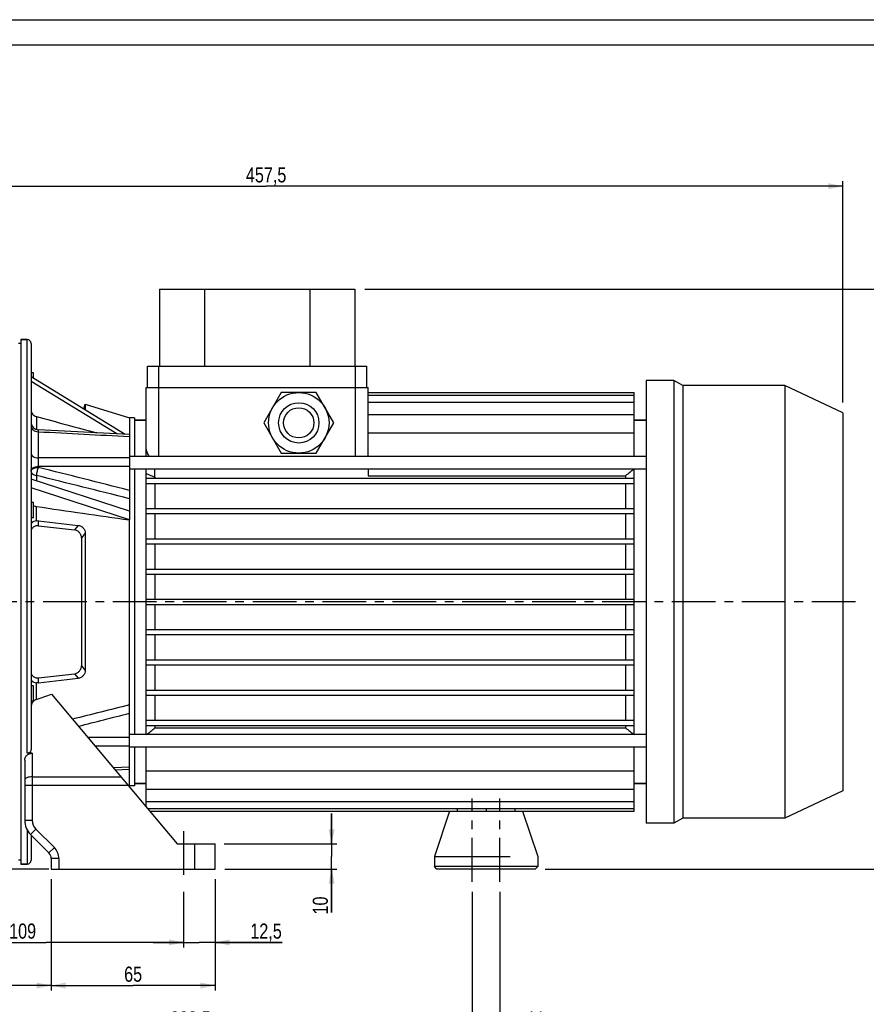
# Model space of a CAD drawing. Header units: millimetres. Extents: x 0 to 841, y 0 to 594.
# Tile 5 of 11: x 221 to 557, y 203 to 594. Entities that reach past the tile are written whole.
import ezdxf

# ---------------------------------------------------------------- set-up
doc = ezdxf.new("R2010")
doc.units = ezdxf.units.MM
doc.header["$LTSCALE"] = 46.2
doc.linetypes.add('CENTER', pattern=[0.6, 0.375, -0.075, 0.075, -0.075])
doc.layers.get('0').update_dxf_attribs({"linetype": 'CONTINUOUS'})
for name, color, linetype in [('ASSI', 7, 'CONTINUOUS'), ('GEOM', 7, 'CONTINUOUS'), ('QUOTE', 7, 'CONTINUOUS')]:
    doc.layers.add(name, color=color, linetype=linetype)
doc.styles.get("Standard").update_dxf_attribs({"font": 'txt', "width": 0.8})
doc.dimstyles.new('DIMSTYLE_1', dxfattribs={"dimtxt": 6, "dimasz": 5.8, "dimexe": 1, "dimexo": 2, "dimgap": 0.75, "dimtad": 1, "dimdec": 3, "dimtxsty": 'Standard', "dimblk": '_FILLED', "dimblk1": '_FILLED', "dimblk2": '_FILLED', "dimcen": 0.09, "dimadec": 3, "dimazin": 2, "dimtp": 0.5, "dimtm": 0.5, "dimtfac": 1, "dimtdec": 3, "dimtofl": 0, "dimtmove": 0, "dimatfit": 3, "dimldrblk": '_FILLED', "dimfxl": 0, "dimtolj": 1, "dimarcsym": 0})
doc.dimstyles.new('DIMSTYLE_2', dxfattribs={"dimtxt": 6, "dimasz": 5.8, "dimexe": 1, "dimexo": 2, "dimgap": 0.75, "dimtad": 1, "dimdec": 3, "dimtxsty": 'Standard', "dimblk": '_FILLED', "dimblk1": '_FILLED', "dimblk2": '_FILLED', "dimcen": 0.09, "dimadec": 3, "dimazin": 2, "dimtp": 0.2, "dimtm": 0.2, "dimtfac": 1, "dimtdec": 3, "dimtofl": 0, "dimtmove": 0, "dimatfit": 3, "dimldrblk": '_FILLED', "dimfxl": 0, "dimtolj": 1, "dimarcsym": 0})
doc.dimstyles.new('DIMSTYLE_3', dxfattribs={"dimtxt": 6, "dimasz": 5.8, "dimexe": 1, "dimexo": 2, "dimgap": 0.75, "dimtad": 1, "dimdec": 3, "dimtxsty": 'Standard', "dimblk": '_FILLED', "dimblk1": '_FILLED', "dimblk2": '_FILLED', "dimcen": 0.09, "dimadec": 3, "dimazin": 2, "dimtp": 0.3, "dimtm": 0.3, "dimtfac": 1, "dimtdec": 3, "dimtofl": 0, "dimtmove": 0, "dimatfit": 3, "dimldrblk": '_FILLED', "dimfxl": 0, "dimtolj": 1, "dimarcsym": 0})
doc.dimstyles.new('DIMSTYLE_4', dxfattribs={"dimtxt": 6, "dimasz": 5.8, "dimexe": 1, "dimexo": 2, "dimgap": 0.75, "dimtad": 1, "dimdec": 3, "dimtxsty": 'Standard', "dimblk": '_FILLED', "dimblk1": '_FILLED', "dimblk2": '_FILLED', "dimcen": 0.09, "dimadec": 3, "dimazin": 2, "dimtp": 0.8, "dimtm": 0.8, "dimtfac": 1, "dimtdec": 3, "dimtofl": 0, "dimtmove": 0, "dimatfit": 3, "dimldrblk": '_FILLED', "dimfxl": 0, "dimtolj": 1, "dimarcsym": 0})

# ---------------------------------------------------------------- blocks, each defined once
blk = doc.blocks.new('_FILLED')
at = {"color": 0, "linetype": 'ByBlock'}
blk.add_solid([(0, 0), (-1, 0.207), (-1, -0.207)], dxfattribs=at)
blk = doc.blocks.new('*D5')
at = {"layer": 'QUOTE', "color": 2, "linetype": 'Continuous'}
for p, q in [((357.7, 487.09), (578.21, 487.09)), ((576.21, 487.09), (576.21, 372.09)), ((576.21, 257.09), (576.21, 372.09)), ((429.25, 257.09), (578.21, 257.09))]:
    blk.add_line(p, q, dxfattribs=at)
at = {"layer": 'QUOTE', "color": 2, "linetype": 'Continuous', "xscale": 5.8, "yscale": 5.8, "zscale": 5.8}
for p, rotation in [((576.21, 487.09), 90), ((576.21, 257.09), 270)]:
    blk.add_blockref('_FILLED', p, dxfattribs=dict(at, rotation=rotation))
at = {"layer": 'QUOTE', "color": 2, "linetype": 'Continuous', "insert": (568.71, 372.09), "char_height": 6, "width": 19.8, "attachment_point": 2, "rotation": 90, "line_spacing_factor": 0.9}
blk.add_mtext('230', dxfattribs=at)
blk = doc.blocks.new('*D6')
at = {"layer": 'QUOTE', "color": 2, "linetype": 'Continuous'}
for p, q in [((344.49, 267.09), (344.49, 279.09)), ((344.49, 279.09), (344.49, 262.09)), ((301.85, 267.09), (346.49, 267.09)), ((344.49, 239.81), (344.49, 262.09)), ((302.14, 257.09), (346.49, 257.09)), ((344.49, 257.09), (344.49, 239.81))]:
    blk.add_line(p, q, dxfattribs=at)
at = {"layer": 'QUOTE', "color": 2, "linetype": 'Continuous', "xscale": 5.8, "yscale": 5.8, "zscale": 5.8}
for p, rotation in [((344.49, 267.09), 270), ((344.49, 257.09), 90)]:
    blk.add_blockref('_FILLED', p, dxfattribs=dict(at, rotation=rotation))
at = {"layer": 'QUOTE', "color": 2, "linetype": 'Continuous', "insert": (336.99, 246.21), "char_height": 6, "width": 9.6, "attachment_point": 3, "rotation": 90, "line_spacing_factor": 0.9}
blk.add_mtext('10', dxfattribs=at)
blk = doc.blocks.new('*D7')
at = {"layer": 'QUOTE', "color": 2, "linetype": 'Continuous'}
for p, q in [((298.25, 253.09), (298.25, 225.99)), ((285.75, 248.09), (285.75, 225.99)), ((285.75, 227.99), (273.75, 227.99)), ((273.75, 227.99), (292, 227.99)), ((324.93, 227.99), (292, 227.99)), ((298.25, 227.99), (324.93, 227.99))]:
    blk.add_line(p, q, dxfattribs=at)
at = {"layer": 'QUOTE', "color": 2, "linetype": 'Continuous', "xscale": 5.8, "yscale": 5.8, "zscale": 5.8}
blk.add_blockref('_FILLED', (285.75, 227.99), dxfattribs=at)
at = {"layer": 'QUOTE', "color": 2, "linetype": 'Continuous', "xscale": 5.8, "yscale": 5.8, "zscale": 5.8, "rotation": 180}
blk.add_blockref('_FILLED', (298.25, 227.99), dxfattribs=at)
at = {"layer": 'QUOTE', "color": 2, "linetype": 'Continuous', "insert": (312.23, 235.49), "char_height": 6, "width": 19.05, "attachment_point": 1, "line_spacing_factor": 0.9}
blk.add_mtext('12,5', dxfattribs=at)
blk = doc.blocks.new('*D8')
at = {"layer": 'QUOTE', "color": 2, "linetype": 'Continuous'}
for p, q in [((176.75, 266.33), (176.75, 225.99)), ((285.75, 248.09), (285.75, 225.99)), ((176.75, 227.99), (231.25, 227.99)), ((285.75, 227.99), (231.25, 227.99))]:
    blk.add_line(p, q, dxfattribs=at)
at = {"layer": 'QUOTE', "color": 2, "linetype": 'Continuous', "xscale": 5.8, "yscale": 5.8, "zscale": 5.8, "rotation": 180}
blk.add_blockref('_FILLED', (176.75, 227.99), dxfattribs=at)
at = {"layer": 'QUOTE', "color": 2, "linetype": 'Continuous', "xscale": 5.8, "yscale": 5.8, "zscale": 5.8}
blk.add_blockref('_FILLED', (285.75, 227.99), dxfattribs=at)
at = {"layer": 'QUOTE', "color": 2, "linetype": 'Continuous', "insert": (221.91, 235.49), "char_height": 6, "width": 16.2, "attachment_point": 2, "line_spacing_factor": 0.9}
blk.add_mtext('109', dxfattribs=at)
blk = doc.blocks.new('*D10')
at = {"layer": 'QUOTE', "color": 2, "linetype": 'Continuous'}
for p, q in [((89.75, 333.59), (89.75, 208.9)), ((233.25, 253.09), (233.25, 208.9)), ((89.75, 210.9), (161.5, 210.9)), ((233.25, 210.9), (161.5, 210.9))]:
    blk.add_line(p, q, dxfattribs=at)
at = {"layer": 'QUOTE', "color": 2, "linetype": 'Continuous', "xscale": 5.8, "yscale": 5.8, "zscale": 5.8, "rotation": 180}
blk.add_blockref('_FILLED', (89.75, 210.9), dxfattribs=at)
at = {"layer": 'QUOTE', "color": 2, "linetype": 'Continuous', "xscale": 5.8, "yscale": 5.8, "zscale": 5.8}
blk.add_blockref('_FILLED', (233.25, 210.9), dxfattribs=at)
at = {"layer": 'QUOTE', "color": 2, "linetype": 'Continuous', "insert": (161.5, 218.4), "char_height": 6, "width": 26.25, "attachment_point": 2, "line_spacing_factor": 0.9}
blk.add_mtext('143,5', dxfattribs=at)
blk = doc.blocks.new('*D11')
at = {"layer": 'QUOTE', "color": 2, "linetype": 'Continuous'}
for p, q in [((233.25, 253.09), (233.25, 208.9)), ((298.25, 253.09), (298.25, 208.9)), ((233.25, 210.9), (265.75, 210.9)), ((298.25, 210.9), (265.75, 210.9))]:
    blk.add_line(p, q, dxfattribs=at)
at = {"layer": 'QUOTE', "color": 2, "linetype": 'Continuous', "xscale": 5.8, "yscale": 5.8, "zscale": 5.8, "rotation": 180}
blk.add_blockref('_FILLED', (233.25, 210.9), dxfattribs=at)
at = {"layer": 'QUOTE', "color": 2, "linetype": 'Continuous', "xscale": 5.8, "yscale": 5.8, "zscale": 5.8}
blk.add_blockref('_FILLED', (298.25, 210.9), dxfattribs=at)
at = {"layer": 'QUOTE', "color": 2, "linetype": 'Continuous', "insert": (265.75, 218.4), "char_height": 6, "width": 13.2, "attachment_point": 2, "line_spacing_factor": 0.9}
blk.add_mtext('65', dxfattribs=at)
blk = doc.blocks.new('*D12')
at = {"layer": 'QUOTE', "color": 2, "linetype": 'Continuous'}
for p, q in [((400.25, 248.09), (400.25, 191.11)), ((176.75, 242.98), (176.75, 191.11)), ((176.75, 193.11), (288.5, 193.11)), ((400.25, 193.11), (288.5, 193.11))]:
    blk.add_line(p, q, dxfattribs=at)
at = {"layer": 'QUOTE', "color": 2, "linetype": 'Continuous', "xscale": 5.8, "yscale": 5.8, "zscale": 5.8, "rotation": 180}
blk.add_blockref('_FILLED', (176.75, 193.11), dxfattribs=at)
at = {"layer": 'QUOTE', "color": 2, "linetype": 'Continuous', "xscale": 5.8, "yscale": 5.8, "zscale": 5.8}
blk.add_blockref('_FILLED', (400.25, 193.11), dxfattribs=at)
at = {"layer": 'QUOTE', "color": 2, "linetype": 'Continuous', "insert": (288.5, 200.61), "char_height": 6, "width": 29.25, "attachment_point": 2, "line_spacing_factor": 0.9}
blk.add_mtext('223,5', dxfattribs=at)
blk = doc.blocks.new('*D14')
at = {"layer": 'QUOTE', "color": 2, "linetype": 'Continuous'}
for p, q in [((89.75, 392.59), (89.75, 529.95)), ((89.75, 527.95), (318.5, 527.95)), ((547.25, 527.95), (318.5, 527.95)), ((547.25, 442.12), (547.25, 529.95))]:
    blk.add_line(p, q, dxfattribs=at)
at = {"layer": 'QUOTE', "color": 2, "linetype": 'Continuous', "xscale": 5.8, "yscale": 5.8, "zscale": 5.8, "rotation": 180}
blk.add_blockref('_FILLED', (89.75, 527.95), dxfattribs=at)
at = {"layer": 'QUOTE', "color": 2, "linetype": 'Continuous', "xscale": 5.8, "yscale": 5.8, "zscale": 5.8}
blk.add_blockref('_FILLED', (547.25, 527.95), dxfattribs=at)
at = {"layer": 'QUOTE', "color": 2, "linetype": 'Continuous', "insert": (318.5, 535.45), "char_height": 6, "width": 29.85, "attachment_point": 2, "line_spacing_factor": 0.9}
blk.add_mtext('457,5', dxfattribs=at)
blk = doc.blocks.new('*D15')
at = {"layer": 'QUOTE', "color": 2, "linetype": 'Continuous'}
for p, q in [((81.39, 363.09), (46.01, 363.09)), ((48.01, 363.09), (48.01, 310.09)), ((48.01, 257.09), (48.01, 310.09)), ((232.25, 257.09), (46.01, 257.09))]:
    blk.add_line(p, q, dxfattribs=at)
at = {"layer": 'QUOTE', "color": 2, "linetype": 'Continuous', "xscale": 5.8, "yscale": 5.8, "zscale": 5.8}
for p, rotation in [((48.01, 363.09), 90), ((48.01, 257.09), 270)]:
    blk.add_blockref('_FILLED', p, dxfattribs=dict(at, rotation=rotation))
at = {"layer": 'QUOTE', "color": 2, "linetype": 'Continuous', "insert": (40.51, 310.09), "char_height": 6, "width": 16.2, "attachment_point": 2, "rotation": 90, "line_spacing_factor": 0.9}
blk.add_mtext('106', dxfattribs=at)
blk = doc.blocks.new('*D17')
at = {"layer": 'QUOTE', "color": 2, "linetype": 'Continuous'}
for p, q in [((155.25, 486.09), (27.77, 486.09)), ((29.77, 486.09), (29.77, 371.59)), ((29.77, 257.09), (29.77, 371.59)), ((232.25, 257.09), (27.77, 257.09))]:
    blk.add_line(p, q, dxfattribs=at)
at = {"layer": 'QUOTE', "color": 2, "linetype": 'Continuous', "xscale": 5.8, "yscale": 5.8, "zscale": 5.8}
for p, rotation in [((29.77, 486.09), 90), ((29.77, 257.09), 270)]:
    blk.add_blockref('_FILLED', p, dxfattribs=dict(at, rotation=rotation))
at = {"layer": 'QUOTE', "color": 2, "linetype": 'Continuous', "insert": (22.27, 371.59), "char_height": 6, "width": 19.8, "attachment_point": 2, "rotation": 90, "line_spacing_factor": 0.9}
blk.add_mtext('229', dxfattribs=at)
blk = doc.blocks.new('*D20')
at = {"layer": 'QUOTE', "color": 2, "linetype": 'Continuous'}
for p, q in [((400.25, 248.09), (400.25, 191.11)), ((411.25, 248.09), (411.25, 191.11)), ((400.25, 193.11), (388.25, 193.11)), ((388.25, 193.11), (405.75, 193.11)), ((425.89, 193.11), (405.75, 193.11)), ((411.25, 193.11), (425.89, 193.11))]:
    blk.add_line(p, q, dxfattribs=at)
at = {"layer": 'QUOTE', "color": 2, "linetype": 'Continuous', "xscale": 5.8, "yscale": 5.8, "zscale": 5.8}
blk.add_blockref('_FILLED', (400.25, 193.11), dxfattribs=at)
at = {"layer": 'QUOTE', "color": 2, "linetype": 'Continuous', "xscale": 5.8, "yscale": 5.8, "zscale": 5.8, "rotation": 180}
blk.add_blockref('_FILLED', (411.25, 193.11), dxfattribs=at)
at = {"layer": 'QUOTE', "color": 2, "linetype": 'Continuous', "insert": (421.89, 200.61), "char_height": 6, "width": 6, "attachment_point": 1, "line_spacing_factor": 0.9}
blk.add_mtext('11', dxfattribs=at)

msp = doc.modelspace()

# ---------------------------------------------------------------- linework, layer by layer
at = {"color": 7, "linetype": 'Continuous'}
for p, q in [((0, 594), (840, 594)), ((10, 584), (830, 584))]:
    msp.add_line(p, q, dxfattribs=at)
at = {"layer": 'ASSI', "color": 7, "linetype": 'Continuous'}
for p, q in [((221.2542, 465.5916), (220.2542, 465.5916)), ((221.2542, 467.0916), (221.2542, 259.0916)), ((221.2542, 467.0916), (223.7542, 467.0916)), ((226.2542, 453.8602), (225.2542, 453.8602)), ((226.2542, 451.7139), (226.2542, 453.8592)), ((271.4542, 448.0916), (271.4542, 456.5916)), ((271.4542, 456.5916), (358.4542, 456.5916)), ((358.4542, 448.0916), (358.4542, 456.5916)), ((480.2542, 450.8916), (469.2542, 450.8916)), ((469.2542, 450.8916), (469.2542, 275.2916)), ((483.8049, 448.8416), (480.2542, 450.8916)), ((480.2542, 450.8916), (480.2542, 275.2916)), ((524.2542, 448.8416), (483.8049, 448.8416)), ((483.8049, 448.8416), (483.8049, 277.3416)), ((547.2542, 438.1166), (524.2542, 448.8416)), ((524.2542, 448.8416), (524.2542, 277.3416)), ((246.7542, 441.4763), (264.2542, 436.0916)), ((547.2542, 438.1166), (547.2542, 288.0667)), ((266.2542, 436.0916), (264.2542, 436.0916)), ((266.2542, 436.0916), (266.2542, 420.746)), ((266.2542, 435.0916), (270.9542, 435.0916)), ((464.5542, 435.0916), (469.2542, 435.0916)), ((469.2542, 420.746), (264.2542, 420.746)), ((469.2542, 415.746), (264.2542, 415.746)), ((266.2542, 415.746), (266.2542, 310.4373)), ((226.2542, 402.4466), (225.2542, 402.4466)), ((226.2542, 396.4471), (226.2542, 402.446)), ((226.2542, 396.4466), (225.2542, 396.4466)), ((226.2542, 329.7367), (225.2542, 329.7367)), ((226.2542, 323.7367), (226.2542, 329.7367)), ((226.2542, 323.7367), (225.2542, 323.7367)), ((469.2542, 310.4373), (264.2542, 310.4373)), ((469.2542, 305.4373), (264.2542, 305.4373)), ((266.2542, 305.4373), (266.2542, 290.0916)), ((264.0163, 290.0184), (264.2542, 290.0916)), ((266.2542, 290.0916), (264.2542, 290.0916)), ((266.2542, 291.0916), (270.9542, 291.0916)), ((464.5542, 291.0916), (469.2542, 291.0916)), ((547.2542, 288.0667), (524.2542, 277.3416)), ((272.3459, 280.0916), (464.5542, 280.0916)), ((391.2542, 280.0916), (385.2542, 262.0916)), ((394.3381, 281.116), (394.3381, 280.0916)), ((405.7542, 281.116), (405.7542, 280.0916)), ((417.1703, 281.116), (417.1703, 280.0916)), ((420.2542, 280.0916), (426.2542, 262.0916)), ((483.8049, 277.3416), (480.2542, 275.2916)), ((524.2542, 277.3416), (483.8049, 277.3416)), ((480.2542, 275.2916), (469.2542, 275.2916)), ((385.2542, 262.0916), (415.2542, 262.0916)), ((385.2542, 262.0916), (385.2542, 258.0916)), ((426.2542, 262.0916), (426.2542, 258.0916)), ((221.2542, 260.5916), (220.2542, 260.5916)), ((221.2542, 259.0916), (223.7542, 259.0916))]:
    msp.add_line(p, q, dxfattribs=at)
at = {"layer": 'ASSI', "color": 9, "linetype": 'Continuous'}
for p, q in [((275.9542, 448.0916), (275.9542, 456.5916)), ((353.9542, 448.0916), (353.9542, 456.5916))]:
    msp.add_line(p, q, dxfattribs=at)
at = {"layer": 'ASSI', "color": 2, "linetype": 'CENTER'}
for p, q in [((552.2542, 363.0916), (85.3949, 363.0916)), ((400.2542, 252.0916), (400.2542, 285.0916)), ((411.2542, 252.0916), (411.2542, 285.0916)), ((285.7542, 272.0916), (285.7542, 252.0916))]:
    msp.add_line(p, q, dxfattribs=at)
at = {"layer": 'GEOM', "color": 7, "linetype": 'Continuous'}
for p, q in [((276.2042, 487.0916), (276.2042, 456.5916)), ((276.2042, 487.0916), (353.7042, 487.0916)), ((294.0042, 487.0916), (294.0042, 456.5916)), ((335.9042, 487.0916), (335.9042, 456.5916)), ((353.7042, 487.0916), (353.7042, 456.5916)), ((223.7542, 467.0916), (221.2542, 467.0916)), ((225.2542, 465.5916), (225.2542, 304.5956)), ((262.5901, 429.4957), (225.2542, 452.3253)), ((259.2358, 429.6689), (225.2542, 450.4475)), ((270.9542, 420.746), (270.9542, 448.0916)), ((270.9542, 448.0916), (358.9542, 448.0916)), ((324.526, 446.0916), (317.5978, 434.0916)), ((338.3824, 446.0916), (324.526, 446.0916)), ((345.3106, 434.0916), (338.3824, 446.0916)), ((358.9542, 420.746), (358.9542, 448.0916)), ((358.9542, 446.0916), (464.5542, 446.0916)), ((464.5542, 420.746), (464.5542, 446.0916)), ((246.1592, 439.5426), (246.7542, 441.4763)), ((246.7542, 441.4763), (246.7542, 439.1788)), ((358.9542, 445.0672), (464.5542, 445.0672)), ((358.9542, 442.2371), (464.5542, 442.2371)), ((264.2542, 436.0916), (264.2542, 399.1161)), ((270.9542, 435.0916), (266.2542, 435.0916)), ((317.5978, 434.0916), (324.526, 422.0916)), ((338.3824, 422.0916), (345.3106, 434.0916)), ((358.9542, 437.3883), (464.5542, 437.3883)), ((469.2542, 435.0916), (464.5542, 435.0916)), ((235.9151, 430.8704), (228.1003, 431.2722)), ((264.2542, 429.4098), (235.9151, 430.8704)), ((358.9542, 430.0842), (464.5542, 430.0842)), ((324.526, 422.0916), (338.3824, 422.0916)), ((270.9542, 310.4373), (270.9542, 415.746)), ((270.9542, 414.0033), (274.4183, 412.5891)), ((274.4121, 412.5891), (274.4056, 415.746)), ((358.9542, 415.746), (358.9542, 413.0816)), ((464.5542, 310.4373), (464.5542, 415.746)), ((264.2829, 399.1156), (225.2542, 411.8047)), ((270.9542, 412.0916), (464.5542, 412.0916)), ((270.9542, 410.0916), (464.5542, 410.0916)), ((274.4121, 412.5891), (274.4183, 412.0916)), ((274.4183, 410.0916), (274.4183, 400.0916)), ((358.9542, 413.0816), (461.0901, 413.0816)), ((461.0901, 413.0816), (461.0901, 412.0916)), ((461.0901, 410.0916), (461.0901, 400.0916)), ((264.2829, 395.5838), (225.2542, 408.2729)), ((270.9542, 400.0916), (464.5542, 400.0916)), ((228.2542, 395.2665), (243.9028, 393.4239)), ((264.2542, 290.0916), (264.2542, 395.5843)), ((270.9542, 398.0916), (464.5542, 398.0916)), ((274.4183, 398.0916), (274.4183, 388.0916)), ((461.0901, 398.0916), (461.0901, 388.0916)), ((228.2542, 393.2645), (242.4334, 391.595)), ((245.2838, 388.4977), (245.2838, 337.6856)), ((246.7542, 390.3259), (246.7542, 335.8574)), ((270.9542, 388.0916), (464.5542, 388.0916)), ((270.9542, 386.0916), (464.5542, 386.0916)), ((274.4183, 386.0916), (274.4183, 376.0916)), ((461.0901, 386.0916), (461.0901, 376.0916)), ((270.9542, 376.0916), (464.5542, 376.0916)), ((270.9542, 374.0916), (464.5542, 374.0916)), ((274.4183, 374.0916), (274.4183, 364.0916)), ((461.0901, 374.0916), (461.0901, 364.0916)), ((270.9542, 364.0916), (464.5542, 364.0916)), ((270.9542, 362.0916), (464.5542, 362.0916)), ((274.4183, 362.0916), (274.4183, 352.0916)), ((461.0901, 362.0916), (461.0901, 352.0916)), ((270.9542, 352.0916), (464.5542, 352.0916)), ((270.9542, 350.0916), (464.5542, 350.0916)), ((274.4183, 350.0916), (274.4183, 340.0916)), ((461.0901, 350.0916), (461.0901, 340.0916)), ((270.9542, 340.0916), (464.5542, 340.0916)), ((270.9542, 338.0916), (464.5542, 338.0916)), ((274.4183, 338.0916), (274.4183, 328.0916)), ((461.0901, 338.0916), (461.0901, 328.0916)), ((228.2542, 332.9187), (242.4334, 334.5883)), ((228.2542, 330.9168), (243.9028, 332.7594)), ((270.9542, 328.0916), (464.5542, 328.0916)), ((233.3894, 326.5181), (283.2542, 267.0916)), ((270.9542, 326.0916), (464.5542, 326.0916)), ((274.4183, 326.0916), (274.4183, 316.0916)), ((461.0901, 326.0916), (461.0901, 316.0916)), ((270.9542, 316.0916), (464.5542, 316.0916)), ((270.9542, 314.0916), (464.5542, 314.0916)), ((274.4183, 314.0916), (274.4183, 313.1016)), ((274.4183, 313.1016), (461.0901, 313.1016)), ((461.0901, 314.0916), (461.0901, 313.1016)), ((270.9542, 281.7502), (270.9542, 305.4373)), ((464.5542, 280.0916), (464.5542, 305.4373)), ((225.7542, 303.0265), (223.7542, 303.0265)), ((222.7542, 300.2652), (222.7542, 276.4053)), ((258.5934, 296.4813), (264.2542, 296.7735)), ((270.9542, 296.0991), (464.5542, 296.0991)), ((270.9542, 291.0916), (266.2542, 291.0916)), ((469.2542, 291.0916), (464.5542, 291.0916)), ((270.9542, 288.7949), (464.5542, 288.7949)), ((270.9542, 283.9462), (464.5542, 283.9462)), ((271.4863, 281.116), (464.5542, 281.116)), ((225.0973, 270.7485), (232.3755, 263.4703)), ((225.2542, 270.5916), (225.2542, 260.5924)), ((283.2542, 267.0916), (298.2542, 267.0916)), ((298.2542, 257.0916), (298.2542, 267.0916)), ((385.2542, 262.0916), (385.2542, 258.0916)), ((426.2542, 262.0916), (426.2542, 258.0916)), ((223.7542, 259.0916), (221.2542, 259.0916)), ((233.2542, 261.349), (233.2542, 257.0916)), ((426.2542, 258.0916), (385.2542, 258.0916)), ((386.2542, 257.0916), (385.2542, 258.0916)), ((425.2542, 257.0916), (426.2542, 258.0916)), ((233.2542, 257.0916), (298.2542, 257.0916)), ((425.2542, 257.0916), (386.2542, 257.0916))]:
    msp.add_line(p, q, dxfattribs=at)
at = {"layer": 'GEOM', "color": 9, "linetype": 'Continuous'}
for p, q in [((223.7542, 303.0265), (223.7542, 467.0916)), ((275.9542, 420.746), (275.9542, 448.0916)), ((353.9542, 420.746), (353.9542, 448.0916)), ((227.3719, 436.607), (227.3719, 431.4056)), ((228.1003, 431.2721), (228.1389, 430.5607)), ((228.1389, 430.5607), (228.1389, 420.1928)), ((228.1194, 416.7484), (228.1194, 416.4055)), ((227.3719, 413.194), (227.3719, 411.1162)), ((227.3719, 395.2478), (227.3719, 400.9138)), ((228.2542, 393.2645), (228.2542, 395.2665)), ((243.9028, 393.4239), (242.4334, 391.595)), ((246.7542, 390.3259), (245.2838, 388.4977)), ((245.2838, 337.6856), (246.7542, 335.8574)), ((228.2542, 330.9168), (228.2542, 332.9187)), ((242.4334, 334.5883), (243.9028, 332.7594)), ((227.3719, 324.3834), (227.3719, 330.9355)), ((225.7542, 303.0265), (225.7542, 276.4053)), ((264.2542, 297.5118), (258.0036, 297.1841)), ((225.7542, 293.699), (260.9279, 293.699)), ((222.7542, 290.3181), (263.7649, 290.3181)), ((225.7542, 276.4053), (222.7542, 276.4053)), ((223.7542, 272.5324), (223.7542, 259.0916)), ((227.2187, 272.8698), (225.0973, 270.7485)), ((227.2187, 272.8698), (234.4968, 265.5916)), ((234.4968, 265.5916), (232.3755, 263.4703)), ((290.2542, 257.0916), (290.2542, 267.0916)), ((236.2542, 261.349), (233.2542, 261.349)), ((236.2542, 261.349), (236.2542, 257.0916))]:
    msp.add_line(p, q, dxfattribs=at)
at = {"layer": 'GEOM', "color": 7, "linetype": 'Continuous'}
for radius in [12, 6]:
    msp.add_circle((331.4542, 434.0916), radius, dxfattribs=at)
at = {"layer": 'GEOM', "color": 9, "linetype": 'Continuous'}
msp.add_circle((331.4542, 434.0916), 8, dxfattribs=at)
at = {"layer": 'GEOM', "color": 7, "linetype": 'Continuous'}
for centre, radius, start, end in [((223.7542, 465.5916), 1.5, 0, 90), ((228.2542, 434.2681), 2.9999, 180.000097, 267.058753), ((683.3531, 138.0857), 353.5868, 128.254541, 128.946564), ((385.5565, 397.3589), 121.3024, 179.16587, 180.83413), ((-263.0946, 1716.4686), 1475.9602, 289.4086376, 289.6564972), ((52.1553, 588.0976), 353.5868, 308.254541, 308.946564), ((683.3531, 588.0976), 353.5868, 231.053436, 231.745459), ((230.7542, 276.4053), 8, 180, 225), ((230.2542, 261.349), 3, 0, 45), ((223.7542, 260.5916), 1.5, 270, 360)]:
    msp.add_arc(centre, radius, start, end, dxfattribs=at)
at = {"layer": 'GEOM', "color": 9, "linetype": 'Continuous'}
for centre, radius, start, end in [((-2550.0542, -10694.9233), 11453.3784, 75.77569395, 75.96210004), ((-3377.2579, -14130.8207), 14984.0488, 75.93479914, 76.08014171), ((-2294.252, 10408.5733), 10409.0329, 284.11437684, 284.22892265), ((230.7542, 276.4053), 5, 180, 225), ((230.2542, 261.349), 6, 0, 45)]:
    msp.add_arc(centre, radius, start, end, dxfattribs=at)
at = {"layer": 'GEOM', "color": 7, "linetype": 'Continuous'}
for points, knots in [([(225.2542, 439.1394), (225.2542, 438.8586), (225.3595, 438.2851), (225.8114, 437.5252), (226.5038, 436.9325), (227.0729, 436.6882), (227.3719, 436.607)], [0, 0, 0, 0, 0.23835689, 0.48282425, 0.73684799, 1, 1, 1, 1]), ([(270.9542, 423.6144), (270.9542, 423.1551), (271.2492, 422.1405), (271.726, 421.2321), (272.0211, 420.7461)], [0, 0, 0, 0, 0.44685854, 1, 1, 1, 1]), ([(226.2531, 401.2107), (226.336, 401.1758), (226.6982, 401.0403), (227.0784, 400.9562), (227.3719, 400.9138)], [0, 0, 0, 0, 0.23263925, 1, 1, 1, 1]), ([(227.3719, 395.2478), (227.0443, 395.1931), (226.472, 395.0407), (225.7814, 394.6578), (225.3571, 394.1984), (225.2542, 393.8385), (225.2542, 393.6763)], [0, 0, 0, 0, 0.35229995, 0.62175409, 0.82791013, 1, 1, 1, 1]), ([(227.3719, 395.2478), (227.4437, 395.2597), (227.7361, 395.2974), (228.0338, 395.2924), (228.2542, 395.2665)], [0, 0, 0, 0, 0.24695061, 1, 1, 1, 1]), ([(228.2542, 393.2645), (227.881, 393.3085), (227.1269, 393.27), (226.1131, 392.7892), (225.4093, 391.9212), (225.2542, 391.1891), (225.2542, 390.8245)], [0, 0, 0, 0, 0.25830068, 0.5058085, 0.74942829, 1, 1, 1, 1]), ([(245.2838, 388.4977), (245.2838, 388.8682), (245.1271, 389.6279), (244.4937, 390.6045), (243.5616, 391.3149), (242.8109, 391.5505), (242.4334, 391.595)], [0, 0, 0, 0, 0.24364691, 0.4954001, 0.75003613, 1, 1, 1, 1]), ([(243.9028, 393.4239), (244.2805, 393.3794), (245.0315, 393.1436), (245.9639, 392.4328), (246.5974, 391.4561), (246.7542, 390.6963), (246.7542, 390.3259)], [0, 0, 0, 0, 0.25001044, 0.50469336, 0.75645396, 1, 1, 1, 1]), ([(242.4334, 334.5883), (242.8109, 334.6328), (243.5616, 334.8684), (244.4937, 335.5788), (245.1271, 336.5554), (245.2838, 337.3151), (245.2838, 337.6856)], [0, 0, 0, 0, 0.24996387, 0.5045999, 0.75635309, 1, 1, 1, 1]), ([(225.2542, 335.3587), (225.2542, 334.9941), (225.4093, 334.262), (226.1132, 333.394), (227.127, 332.9132), (227.881, 332.8748), (228.2542, 332.9187)], [0, 0, 0, 0, 0.25060435, 0.49423647, 0.74172234, 1, 1, 1, 1]), ([(225.2542, 332.507), (225.2542, 332.3448), (225.357, 331.9849), (225.7814, 331.5254), (226.472, 331.1426), (227.0443, 330.9901), (227.3719, 330.9355)], [0, 0, 0, 0, 0.17208602, 0.37823446, 0.64768061, 1, 1, 1, 1]), ([(246.7542, 335.8574), (246.7542, 335.487), (246.5974, 334.7272), (245.9639, 333.7505), (245.0315, 333.0397), (244.2805, 332.8039), (243.9028, 332.7594)], [0, 0, 0, 0, 0.24354604, 0.49530664, 0.74998956, 1, 1, 1, 1]), ([(228.2542, 330.9168), (228.18, 330.9081), (227.8863, 330.8835), (227.5889, 330.8993), (227.3719, 330.9355)], [0, 0, 0, 0, 0.2534788, 1, 1, 1, 1]), ([(227.3719, 324.3834), (227.2534, 324.3416), (226.8001, 324.1458), (226.4016, 323.8311), (226.1564, 323.5578)], [0, 0, 0, 0, 0.25499243, 1, 1, 1, 1]), ([(226.1564, 323.5578), (225.8606, 323.2281), (225.4054, 322.4492), (225.2542, 321.5656), (225.2542, 321.1313)], [0, 0, 0, 0, 0.50494017, 1, 1, 1, 1]), ([(222.7542, 300.2652), (222.7542, 300.6027), (222.9034, 301.3051), (223.5385, 302.2158), (224.5307, 302.8675), (225.3412, 303.0265), (225.7542, 303.0265)], [0, 0, 0, 0, 0.22545301, 0.4646564, 0.7240774, 1, 1, 1, 1]), ([(225.2542, 304.5956), (225.2542, 304.4041), (225.1857, 304.0135), (224.8775, 303.4952), (224.38, 303.1195), (223.9631, 303.0265), (223.7542, 303.0265)], [0, 0, 0, 0, 0.23988125, 0.48473002, 0.73839253, 1, 1, 1, 1])]:
    msp.add_open_spline(points, degree=3, knots=knots, dxfattribs=at)
for points in [[(227.3719, 436.607), (235.3873, 434.4288), (243.4019, 432.2475), (251.418, 430.0719)], [(227.3719, 400.9138), (239.6754, 399.136), (251.9794, 397.3618), (264.2829, 395.5838)]]:
    msp.add_open_spline(points, degree=3, dxfattribs=at)
at = {"layer": 'GEOM', "color": 9, "linetype": 'Continuous'}
for points, knots in [([(225.2542, 432.8487), (225.2542, 432.5542), (225.4201, 431.9322), (226.0822, 431.1898), (227.0306, 430.6977), (227.7624, 430.5715), (228.1389, 430.5604)], [0, 0, 0, 0, 0.21900146, 0.4569464, 0.7198339, 1, 1, 1, 1]), ([(225.2542, 422.1299), (225.2542, 421.8777), (225.4355, 421.328), (226.107, 420.7122), (227.0454, 420.3061), (227.764, 420.2025), (228.1389, 420.1932)], [0, 0, 0, 0, 0.19988872, 0.43161679, 0.70273546, 1, 1, 1, 1]), ([(228.1389, 420.1928), (228.1141, 419.6353), (228.0938, 418.4868), (228.1023, 417.3383), (228.1194, 416.7484)], [0, 0, 0, 0, 0.48600727, 1, 1, 1, 1]), ([(225.2542, 415.2398), (225.2542, 415.4405), (225.399, 415.7632), (225.7383, 416.0779), (226.2422, 416.3926), (227.0486, 416.6595), (227.7481, 416.7398), (228.1194, 416.7482)], [0, 0, 0, 0, 0.17267867, 0.27765745, 0.39801553, 0.68045851, 1, 1, 1, 1]), ([(225.2542, 414.8972), (225.2542, 414.9485), (225.2765, 415.167), (225.3909, 415.3685), (225.4995, 415.4952)], [0, 0, 0, 0, 0.23513276, 1, 1, 1, 1]), ([(225.2542, 414.8972), (225.2542, 414.7048), (225.3773, 414.287), (225.8506, 413.7826), (226.539, 413.3997), (227.0807, 413.2473), (227.3719, 413.194)], [0, 0, 0, 0, 0.19801294, 0.4260134, 0.69533882, 1, 1, 1, 1]), ([(225.4995, 415.4952), (225.6219, 415.638), (225.9553, 415.897), (226.8233, 416.2808), (227.5888, 416.3935), (228.1194, 416.4055)], [0, 0, 0, 0, 0.19907028, 0.43828068, 1, 1, 1, 1]), ([(228.1194, 416.4055), (227.9274, 415.8748), (227.6262, 414.8136), (227.4236, 413.7281), (227.3719, 413.194)], [0, 0, 0, 0, 0.51263341, 1, 1, 1, 1]), ([(225.7542, 293.699), (225.3701, 293.699), (224.8096, 293.6566), (224.0972, 293.4965), (223.4068, 293.2686), (222.7542, 292.8496), (222.7542, 292.4312)], [0, 0, 0, 0, 0.33688296, 0.4923185, 0.63296833, 1, 1, 1, 1])]:
    msp.add_open_spline(points, degree=3, knots=knots, dxfattribs=at)
for points in [[(228.1389, 430.5607), (240.1774, 429.9329), (252.2158, 429.3029), (264.2542, 428.6714)], [(264.2542, 420.2606), (252.2158, 420.2408), (240.1773, 420.2179), (228.1389, 420.1928)], [(264.2542, 416.7823), (252.2092, 416.7737), (240.1643, 416.7625), (228.1194, 416.7484)], [(264.2542, 322.1799), (256.753, 320.2998), (249.25, 318.427), (241.7457, 316.5595)], [(247.7411, 309.4145), (253.2455, 309.4094), (258.7498, 309.4049), (264.2542, 309.4009)], [(250.6514, 305.9462), (255.1856, 305.938), (259.7199, 305.9301), (264.2542, 305.9227)]]:
    msp.add_open_spline(points, degree=3, dxfattribs=at)

# ---------------------------------------------------------------- dimensions: what is measured, and where the dimension line sits
at = {"layer": 'QUOTE', "color": 2, "linetype": 'Continuous'}
for base, p1, p2, angle, dimstyle, picture, middle in [((89.7542, 527.9538), (547.2542, 440.1166), (89.7542, 390.5916), 180, 'DIMSTYLE_4', '*D14', (318.1042, 527.9538)), ((29.7735, 486.0916), (234.2542, 257.0916), (157.2542, 486.0916), 90, 'DIMSTYLE_1', '*D17', (29.7735, 371.1916)), ((576.2076, 487.0916), (427.2542, 257.0916), (355.7042, 487.0916), 90, 'DIMSTYLE_1', '*D5', (576.2076, 371.6916)), ((48.0083, 257.0916), (83.3949, 363.0916), (234.2542, 257.0916), 270, 'DIMSTYLE_3', '*D15', (48.0083, 309.6916)), ((89.7542, 210.897), (233.2542, 255.0916), (89.7542, 335.5916), 180, 'DIMSTYLE_1', '*D10', (161.1042, 210.897)), ((344.4914, 267.0916), (300.1387, 257.0916), (299.8514, 267.0916), 90, 'DIMSTYLE_2', '*D6', (344.4914, 242.6061)), ((233.2542, 210.897), (298.2542, 255.0916), (233.2542, 255.0916), 180, 'DIMSTYLE_3', '*D11', (265.3542, 210.897))]:
    dim = msp.add_linear_dim(base=base, p1=p1, p2=p2, angle=angle, dimstyle=dimstyle, dxfattribs=at)
    dim.commit()
    dim.dimension.update_dxf_attribs({"geometry": picture, "text_midpoint": middle, "dimtype": 160})
for base, p1, p2, dimstyle, picture, middle in [((285.7542, 227.99), (176.7542, 268.3313), (285.7542, 250.0916), 'DIMSTYLE_3', '*D8', (221.5119, 227.99)), ((298.2542, 227.99), (285.7542, 250.0916), (298.2542, 255.0916), 'DIMSTYLE_2', '*D7', (318.1758, 227.99)), ((400.2542, 193.1119), (176.7542, 244.9762), (400.2542, 250.0916), 'DIMSTYLE_1', '*D12', (288.1042, 193.1119)), ((411.2542, 193.1119), (400.2542, 250.0916), (411.2542, 250.0916), 'DIMSTYLE_2', '*D20', (423.4908, 193.1119))]:
    dim = msp.add_linear_dim(base=base, p1=p1, p2=p2, dimstyle=dimstyle, dxfattribs=at)
    dim.commit()
    dim.dimension.update_dxf_attribs({"geometry": picture, "text_midpoint": middle, "dimtype": 160})

doc.saveas('drawing.dxf')
